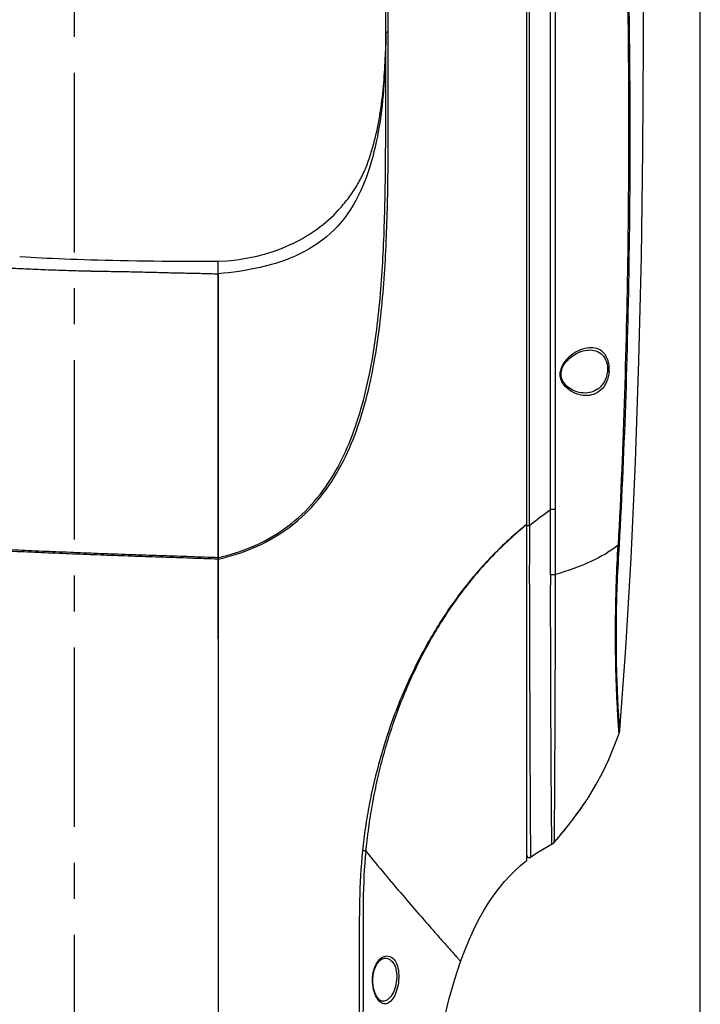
# Model space of a CAD drawing. Header units: millimetres. Extents: x 5828 to 6704, y 123 to 421.
# Tile 219 of 256: x 6451.51 to 6458.61, y 259.56 to 269.84. Entities that reach past the tile are written whole.
import ezdxf

# ---------------------------------------------------------------- set-up
doc = ezdxf.new("R2010")
doc.units = ezdxf.units.MM
doc.linetypes.add('CENTER', pattern=[0.6, 0.375, -0.075, 0.075, -0.075])
for name, color, linetype in [('中心线', 7, 'Continuous'), ('外形图', 7, 'Continuous'), ('尺寸标注', 7, 'Continuous')]:
    doc.layers.add(name, color=color, linetype=linetype)
doc.styles.add('微软雅黑', font='msyh.ttc', dxfattribs={"height": 1.5})
doc.dimstyles.new('尺寸标注_1_20比例', dxfattribs={"dimtxt": 1.5, "dimasz": 1.25, "dimexe": 0.5, "dimexo": 0.4, "dimgap": 0.5, "dimtad": 1, "dimdec": 1, "dimlfac": 20, "dimdsep": 46, "dimtxsty": '微软雅黑', "dimcen": 0.09, "dimadec": 0, "dimazin": 0, "dimtp": 0.01, "dimtm": 0.01, "dimtfac": 1, "dimtdec": 1, "dimtofl": 0, "dimtmove": 0, "dimatfit": 3, "dimfxl": 1, "dimtolj": 1, "dimarcsym": 0})

# ---------------------------------------------------------------- blocks, each defined once
blk = doc.blocks.new('*D1095')
at = {"layer": 'Defpoints', "color": 0}
for p in [(6458.61, 287.441), (6445.541, 244.958), (6458.61, 244.901)]:
    blk.add_point(p, dxfattribs=at)
at = {"layer": '尺寸标注', "color": 0, "lineweight": -2}
for p, q in [((6445.541, 245.358), (6445.541, 287.941)), ((6458.61, 245.301), (6458.61, 287.941)), ((6446.791, 287.441), (6457.36, 287.441))]:
    blk.add_line(p, q, dxfattribs=at)
at = {"layer": '尺寸标注', "color": 0}
for points in [[(6446.791, 287.649), (6446.791, 287.232), (6445.541, 287.441)], [(6457.36, 287.232), (6457.36, 287.649), (6458.61, 287.441)]]:
    blk.add_solid(points, dxfattribs=at)
at = {"layer": '尺寸标注', "color": 0, "insert": (6451.854, 288.712), "char_height": 1.5, "attachment_point": 5, "style": '微软雅黑'}
blk.add_mtext('\\A1;{\\fAlibaba PuHuiTi 3.0 55 Regular|b0|i0|c134|p18;260}', dxfattribs=at)

msp = doc.modelspace()

# ---------------------------------------------------------------- linework, layer by layer
at = {"layer": '中心线', "linetype": 'CENTER', "ltscale": 5}
msp.add_line((6452.0766, 222.4149), (6452.0766, 279.3693), dxfattribs=at)
at = {"layer": '外形图', "linetype": 'ByBlock'}
for p, q in [((6455.3266, 269.7193), (6455.3266, 276.5663)), ((6455.353, 269.7151), (6455.353, 276.5913)), ((6456.7991, 261.0654), (6456.7991, 276.4926)), ((6456.8254, 264.5621), (6456.8254, 276.481)), ((6455.3266, 269.5119), (6455.3266, 269.7193)), ((6455.3266, 269.7193), (6455.3266, 269.7086)), ((6451.5735, 267.3646), (6451.5051, 267.3693)), ((6453.415, 267.3187), (6453.2485, 267.3193)), ((6453.5766, 267.3184), (6453.415, 267.3187)), ((6453.5766, 267.1908), (6453.5766, 267.3184)), ((6453.5766, 267.1907), (6453.5766, 241.1694)), ((6453.5766, 264.2111), (6453.5766, 267.1907)), ((6453.5766, 263.3793), (6453.5766, 264.2106)), ((6457.3807, 261.6323), (6457.3919, 261.6483)), ((6457.3919, 261.6483), (6457.4019, 261.6627)), ((6457.4019, 261.6627), (6457.4107, 261.6756)), ((6457.4107, 261.6756), (6457.4184, 261.687)), ((6457.4184, 261.687), (6457.4251, 261.6969)), ((6457.4251, 261.6969), (6457.4307, 261.7054)), ((6457.4307, 261.7054), (6457.4344, 261.711)), ((6457.4344, 261.711), (6457.4375, 261.7158)), ((6457.4375, 261.7158), (6457.4393, 261.7187)), ((6457.4393, 261.7187), (6457.4413, 261.7218)), ((6457.3082, 261.5322), (6457.322, 261.5508)), ((6457.322, 261.5508), (6457.3389, 261.5739)), ((6457.3389, 261.5739), (6457.3543, 261.5951)), ((6457.3543, 261.5951), (6457.3681, 261.6146)), ((6457.3681, 261.6146), (6457.3807, 261.6323)), ((6457.2683, 261.4791), (6457.2776, 261.4914)), ((6457.2776, 261.4914), (6457.2935, 261.5124)), ((6457.2935, 261.5124), (6457.3082, 261.5322)), ((6457.0858, 261.2557), (6457.087, 261.257)), ((6457.0859, 261.2559), (6457.0861, 261.2587))]:
    msp.add_line(p, q, dxfattribs=at)
for points in [[(6457.7701, 262.4289), (6457.8329, 263.2818), (6457.8882, 264.2225), (6457.9338, 265.2267), (6457.9694, 266.2809), (6457.9949, 267.3695), (6458.0107, 268.4765), (6458.0174, 269.5867), (6458.0147, 270.6863), (6458.0016, 271.7631), (6457.9774, 272.8044), (6457.9419, 273.7976), (6457.9322, 274.0191)], [(6454.3585, 267.5084), (6454.3167, 267.4885), (6454.2337, 267.453), (6454.147, 267.421), (6454.057, 267.393), (6453.9641, 267.369), (6453.8688, 267.3495), (6453.7717, 267.3344), (6453.673, 267.3238), (6453.5766, 267.3181)], [(6453.2485, 267.3193), (6453.0776, 267.3203), (6452.9906, 267.3209), (6452.9027, 267.3217), (6452.8146, 267.3227), (6452.7273, 267.3238), (6452.6418, 267.3251), (6452.5584, 267.3265), (6452.4772, 267.3281), (6452.3984, 267.3299), (6452.3218, 267.3318), (6452.2475, 267.3339), (6452.1754, 267.3361), (6452.1054, 267.3385), (6452.0375, 267.3409), (6451.9718, 267.3435), (6451.9085, 267.3463), (6451.8474, 267.3491), (6451.7887, 267.352), (6451.732, 267.355), (6451.6774, 267.3581), (6451.6246, 267.3613), (6451.5735, 267.3646)], [(6457.158, 266.1658), (6457.1598, 266.1761), (6457.163, 266.1891), (6457.1673, 266.2021), (6457.1727, 266.2151), (6457.1792, 266.228), (6457.1866, 266.2408), (6457.195, 266.2533), (6457.2043, 266.2657), (6457.2146, 266.2779), (6457.2257, 266.2898), (6457.2377, 266.3015), (6457.2505, 266.3128), (6457.2646, 266.3241), (6457.2805, 266.3356), (6457.2985, 266.3472), (6457.3182, 266.3584), (6457.3396, 266.3688), (6457.3622, 266.378), (6457.3854, 266.3855), (6457.4086, 266.3911), (6457.4315, 266.3944), (6457.4413, 266.3951)], [(6457.3884, 265.9463), (6457.3677, 265.9483), (6457.3444, 265.9525), (6457.3227, 265.9585), (6457.3025, 265.9657), (6457.2837, 265.974), (6457.2663, 265.9832), (6457.2502, 265.9932), (6457.2352, 266.0039), (6457.2217, 266.015), (6457.2101, 266.026), (6457.1999, 266.037), (6457.191, 266.048), (6457.1831, 266.0592), (6457.1761, 266.0708), (6457.1701, 266.0828), (6457.1651, 266.0952), (6457.1613, 266.1077), (6457.1586, 266.12), (6457.157, 266.1321), (6457.1565, 266.1441), (6457.1569, 266.1562), (6457.158, 266.1658)], [(6457.4411, 261.7216), (6457.5205, 261.8548), (6457.5907, 261.9861), (6457.6547, 262.1204), (6457.7124, 262.2572), (6457.7624, 262.3922)], [(6457.7624, 262.3922), (6457.7632, 262.3945), (6457.7649, 262.4003), (6457.7664, 262.4059), (6457.7676, 262.4113), (6457.7685, 262.4164), (6457.7692, 262.4211), (6457.7698, 262.4254), (6457.7701, 262.4289)], [(6457.087, 261.257), (6457.0901, 261.2604), (6457.0962, 261.2672), (6457.1034, 261.2754), (6457.1118, 261.285), (6457.1213, 261.2961), (6457.132, 261.3088), (6457.1439, 261.323), (6457.1569, 261.3387), (6457.1711, 261.3559), (6457.1862, 261.3745), (6457.2022, 261.3944), (6457.2187, 261.4153), (6457.2358, 261.437), (6457.2531, 261.4593), (6457.2683, 261.4791)], [(6456.8385, 261.0995), (6456.904, 261.1437), (6456.9803, 261.1909), (6457.063, 261.2372)], [(6457.063, 261.2372), (6457.0721, 261.2433), (6457.0804, 261.2503), (6457.0858, 261.2557)], [(6456.108, 260.0108), (6456.1506, 260.1251), (6456.1965, 260.2369), (6456.2447, 260.3432), (6456.295, 260.4436), (6456.3471, 260.5375), (6456.4006, 260.6245), (6456.455, 260.7045), (6456.5099, 260.7775), (6456.5653, 260.8441), (6456.6209, 260.9048), (6456.6769, 260.9604), (6456.7331, 261.0113), (6456.7896, 261.058), (6456.7991, 261.0654)], [(6456.7991, 261.12), (6456.7994, 261.1163), (6456.8002, 261.1128), (6456.8015, 261.1093), (6456.8033, 261.1061), (6456.8056, 261.1032), (6456.8083, 261.1007), (6456.8113, 261.0985), (6456.8146, 261.0969), (6456.8182, 261.0957), (6456.822, 261.0951), (6456.8259, 261.0951), (6456.8297, 261.0957), (6456.8334, 261.0968), (6456.8368, 261.0984), (6456.8385, 261.0995)], [(6455.1917, 259.819), (6455.1922, 259.8336), (6455.1934, 259.8514), (6455.1955, 259.869), (6455.1983, 259.8863), (6455.202, 259.9033), (6455.2064, 259.9199), (6455.2117, 259.936), (6455.2177, 259.9515), (6455.2246, 259.9663), (6455.2321, 259.9802), (6455.2404, 259.9931), (6455.2494, 260.0049), (6455.259, 260.0154), (6455.2692, 260.0245), (6455.2797, 260.032), (6455.2904, 260.0379), (6455.3014, 260.0419), (6455.3127, 260.0441), (6455.3182, 260.0445)], [(6455.9356, 259.4057), (6455.9895, 259.6234), (6456.0477, 259.827), (6456.1083, 260.0107)], [(6455.2957, 259.5946), (6455.2875, 259.5955), (6455.2791, 259.5981), (6455.2708, 259.6024), (6455.2625, 259.6082), (6455.2544, 259.6155), (6455.2465, 259.6242), (6455.2389, 259.6344), (6455.2316, 259.6459), (6455.2247, 259.6586), (6455.2183, 259.6724), (6455.2126, 259.6871), (6455.2075, 259.7026), (6455.203, 259.7188), (6455.1993, 259.7354), (6455.1963, 259.7524), (6455.1941, 259.7697), (6455.1926, 259.7871), (6455.1918, 259.8046), (6455.1917, 259.819)]]:
    msp.add_lwpolyline(points, dxfattribs=at)
for centre, radius, start, end in [((6457.3794, 263.141), 3.0395, 84.73193, 85.08675), ((6157.9468, 265.249), 299.1009, 359.770572, 359.900378), ((6457.0202, 261.9857), 0.497, 327.52871, 327.89741), ((6456.5943, 261.7075), 0.6676, 317.55723, 317.98595), ((6456.4195, 261.8652), 0.903, 317.97657, 318.21772)]:
    msp.add_arc(centre, radius, start, end, dxfattribs=at)
for points, knots in [([(6457.0473, 264.729), (6457.048, 265.2938), (6457.0479, 266.4207), (6457.0463, 267.8277), (6457.046, 268.9495), (6457.0444, 269.7881), (6457.0471, 270.6253), (6457.0437, 271.3221), (6457.046, 271.8792), (6457.0442, 272.2968), (6457.0458, 272.7154), (6457.0424, 273.277), (6457.0419, 273.836), (6457.0424, 274.385), (6457.0427, 274.7733), (6457.0428, 275.1351), (6457.0433, 275.4637), (6457.0445, 275.7139), (6457.0452, 275.893), (6457.0455, 276.01), (6457.0456, 276.1146), (6457.0456, 276.2063), (6457.0457, 276.2847), (6457.0457, 276.3494), (6457.0459, 276.3946), (6457.0459, 276.4236), (6457.0461, 276.44), (6457.0458, 276.4526), (6457.0465, 276.4622), (6457.0452, 276.4669), (6457.0465, 276.4702), (6457.0459, 276.4704)], [0, 0, 0, 0, 0.144309, 0.2879381, 0.3595014, 0.4309162, 0.5022072, 0.573404, 0.6089753, 0.6445421, 0.6800967, 0.7159356, 0.7880241, 0.8229351, 0.8562121, 0.8872208, 0.9153791, 0.9401703, 0.9511582, 0.9611378, 0.9700615, 0.9778864, 0.9845734, 0.99009, 0.9944087, 0.9961121, 0.9975087, 0.9985968, 0.9993753, 0.9998431, 1, 1, 1, 1]), ([(6457.098, 264.73), (6457.0975, 265.0111), (6457.0966, 265.5727), (6457.0987, 266.6935), (6457.0973, 267.8119), (6457.0985, 268.9277), (6457.0972, 269.7621), (6457.0996, 270.4564), (6457.0984, 271.0112), (6457.0975, 271.427), (6457.1003, 271.8427), (6457.0967, 272.1889), (6457.0971, 272.4658), (6457.1003, 272.7443), (6457.0984, 273.0955), (6457.1011, 273.5183), (6457.0988, 273.9382), (6457.1005, 274.3471), (6457.1005, 274.7376), (6457.0999, 275.1021), (6457.0996, 275.4336), (6457.0998, 275.6864), (6457.0998, 275.8676), (6457.0997, 275.9861), (6457.0993, 276.0921), (6457.0988, 276.1851), (6457.0984, 276.2646), (6457.0982, 276.3302), (6457.0981, 276.376), (6457.0981, 276.4054), (6457.098, 276.4221), (6457.0983, 276.4348), (6457.0975, 276.4447), (6457.0989, 276.4492), (6457.0975, 276.4528), (6457.0981, 276.453)], [0, 0, 0, 0, 0.0719357, 0.1437263, 0.2868189, 0.3581277, 0.4292854, 0.5003288, 0.535819, 0.5712732, 0.6067323, 0.6421862, 0.6598738, 0.6775996, 0.7134498, 0.7497599, 0.7857907, 0.8208923, 0.8544177, 0.8857095, 0.9141683, 0.9392649, 0.9504027, 0.9605268, 0.9695857, 0.9775328, 0.9843256, 0.9899305, 0.9943184, 0.9960495, 0.9974688, 0.9985745, 0.9993655, 0.999841, 1, 1, 1, 1]), ([(6457.8222, 275.6481), (6457.8228, 275.6472), (6457.8225, 275.6433), (6457.8226, 275.6358), (6457.8218, 275.6237), (6457.8203, 275.5993), (6457.8171, 275.5582), (6457.812, 275.4965), (6457.8055, 275.4186), (6457.7978, 275.3251), (6457.789, 275.2168), (6457.7757, 275.0456), (6457.7586, 274.8017), (6457.7408, 274.4786), (6457.7275, 274.1222), (6457.7214, 273.7433), (6457.7253, 273.3533), (6457.7393, 272.9625), (6457.7646, 272.5751), (6457.7839, 272.1899), (6457.8016, 271.804), (6457.822, 271.2878), (6457.8404, 270.6406), (6457.8555, 269.8616), (6457.8632, 268.8182), (6457.858, 267.5092), (6457.8229, 265.9344), (6457.78, 264.8832), (6457.7518, 264.3573)], [0, 0, 0, 0, 0.0002956, 0.0009753, 0.002038, 0.0034786, 0.0074822, 0.0129722, 0.0199131, 0.0282423, 0.0378835, 0.0487563, 0.0738535, 0.1027984, 0.1346789, 0.1685437, 0.2034077, 0.2382321, 0.2723429, 0.3064784, 0.3406639, 0.3749114, 0.4436322, 0.5125842, 0.5817788, 0.7206786, 0.8601542, 1, 1, 1, 1]), ([(6457.7649, 264.3576), (6457.7949, 264.8786), (6457.8399, 265.9201), (6457.8753, 267.4803), (6457.8801, 268.7771), (6457.8712, 269.8106), (6457.8562, 270.582), (6457.8336, 271.3503), (6457.8054, 271.9884), (6457.7799, 272.4971), (6457.7544, 272.8797), (6457.736, 273.2658), (6457.7301, 273.6527), (6457.7346, 274.0308), (6457.7478, 274.3879), (6457.7666, 274.7128), (6457.788, 274.9957), (6457.8084, 275.2283), (6457.8234, 275.3874), (6457.8325, 275.4845), (6457.8371, 275.5333), (6457.8393, 275.5654), (6457.8406, 275.5813), (6457.8402, 275.5864)], [0, 0, 0, 0, 0.1393287, 0.2782692, 0.416603, 0.4855065, 0.5541604, 0.6225785, 0.6906945, 0.7246841, 0.7585452, 0.7930479, 0.8278534, 0.8618501, 0.8939699, 0.9232364, 0.9487293, 0.9697161, 0.9855689, 0.9913927, 0.9957523, 0.9986281, 1, 1, 1, 1]), ([(6453.5766, 264.2109), (6453.4802, 264.2143), (6453.2873, 264.221), (6452.998, 264.2307), (6452.7086, 264.2405), (6452.4193, 264.2509), (6452.1301, 264.2621), (6451.889, 264.2718), (6451.6962, 264.2798), (6451.5516, 264.286), (6451.407, 264.2926), (6451.2624, 264.2998), (6451.1179, 264.3083), (6450.9735, 264.3185), (6450.8293, 264.3314), (6450.6376, 264.3532), (6450.4469, 264.3842), (6450.2591, 264.4289), (6450.1203, 264.4705), (6449.9846, 264.5212), (6449.8532, 264.5823), (6449.7277, 264.6547), (6449.6096, 264.7388), (6449.5007, 264.8345), (6449.4021, 264.9407), (6449.3145, 265.056), (6449.238, 265.1789), (6449.1722, 265.3078), (6449.1163, 265.4411), (6449.0687, 265.5775), (6449.0281, 265.716), (6448.9931, 265.856), (6448.9626, 265.9969), (6448.9363, 266.1386), (6448.9061, 266.3283), (6448.8771, 266.5664), (6448.8536, 266.8531), (6448.841, 267.0923), (6448.8341, 267.2837), (6448.8303, 267.4272), (6448.8279, 267.5706), (6448.8269, 267.714), (6448.827, 267.8573), (6448.8275, 267.9767), (6448.8279, 268.0722), (6448.8283, 268.1438), (6448.8291, 268.2154), (6448.8303, 268.287), (6448.8315, 268.3585), (6448.8323, 268.4301), (6448.8324, 268.4897), (6448.8327, 268.5374), (6448.8332, 268.5731), (6448.834, 268.6089), (6448.8346, 268.6446), (6448.8348, 268.6803), (6448.8342, 268.7161), (6448.8325, 268.7518), (6448.83, 268.7875), (6448.827, 268.8231), (6448.824, 268.8587), (6448.8214, 268.8944), (6448.8185, 268.9419), (6448.8164, 268.9895), (6448.8144, 269.0371), (6448.8124, 269.0847), (6448.8099, 269.1442), (6448.8073, 269.2155), (6448.8053, 269.2869), (6448.8038, 269.3583), (6448.8024, 269.4534), (6448.8014, 269.5486), (6448.8009, 269.6437), (6448.8008, 269.6913), (6448.8008, 269.715)], [0, 0, 0, 0, 0.0313848, 0.0627693, 0.0941536, 0.1255376, 0.1569214, 0.188305, 0.2039966, 0.2196882, 0.2353797, 0.2510712, 0.2667626, 0.2824542, 0.2981458, 0.3138375, 0.3452153, 0.3609076, 0.3765999, 0.392292, 0.4079836, 0.4236741, 0.4393628, 0.4550491, 0.4707321, 0.4864107, 0.5020838, 0.5177505, 0.5334103, 0.5490629, 0.5647081, 0.580346, 0.5959765, 0.6115996, 0.6272154, 0.6584228, 0.689602, 0.7207536, 0.7363194, 0.7518783, 0.7674305, 0.7829758, 0.7985144, 0.8140466, 0.8218104, 0.8295725, 0.8373329, 0.8450917, 0.8528489, 0.8606048, 0.8683595, 0.8722362, 0.8761124, 0.8799881, 0.8838635, 0.8877388, 0.8916141, 0.8954897, 0.8993657, 0.9032417, 0.9071174, 0.9109924, 0.9148668, 0.9226137, 0.9264866, 0.9303591, 0.9381031, 0.9458456, 0.9535863, 0.9613254, 0.969063, 0.9845341, 0.9922677, 1, 1, 1, 1]), ([(6453.5766, 264.2263), (6453.4808, 264.2297), (6453.289, 264.2363), (6453.0013, 264.2458), (6452.7136, 264.2555), (6452.4259, 264.2658), (6452.1383, 264.2768), (6451.8507, 264.2883), (6451.611, 264.2983), (6451.4193, 264.3069), (6451.2756, 264.314), (6451.1319, 264.3222), (6450.9883, 264.3322), (6450.8449, 264.3446), (6450.6542, 264.3657), (6450.4171, 264.4033), (6450.1843, 264.4632), (6450.004, 264.5293), (6449.873, 264.5892), (6449.7476, 264.6603), (6449.6297, 264.7432), (6449.521, 264.8378), (6449.4226, 264.9431), (6449.3354, 265.0578), (6449.2593, 265.18), (6449.1941, 265.3083), (6449.1387, 265.441), (6449.0918, 265.5768), (6449.0517, 265.7147), (6449.0171, 265.8541), (6448.9871, 265.9943), (6448.9611, 266.1354), (6448.9313, 266.3241), (6448.9026, 266.5611), (6448.8794, 266.8463), (6448.8669, 267.0843), (6448.86, 267.2747), (6448.8562, 267.4174), (6448.8538, 267.5601), (6448.8526, 267.7028), (6448.8528, 267.8454), (6448.8532, 267.9641), (6448.8536, 268.0591), (6448.854, 268.1304), (6448.8548, 268.2016), (6448.8558, 268.2727), (6448.8571, 268.3439), (6448.8578, 268.4032), (6448.8581, 268.4506), (6448.8582, 268.4862), (6448.8584, 268.5218), (6448.8588, 268.5573), (6448.8594, 268.5929), (6448.8604, 268.6403), (6448.8609, 268.6877), (6448.8595, 268.7351), (6448.8568, 268.7824), (6448.8527, 268.8296), (6448.8488, 268.8769), (6448.8455, 268.9241), (6448.8432, 268.9715), (6448.8412, 269.0188), (6448.8393, 269.0661), (6448.8367, 269.1253), (6448.8339, 269.1962), (6448.8317, 269.2672), (6448.8301, 269.3382), (6448.829, 269.4091), (6448.8281, 269.4801), (6448.8274, 269.551), (6448.8268, 269.622), (6448.8267, 269.6692), (6448.8267, 269.6929)], [0, 0, 0, 0, 0.0313783, 0.0627563, 0.0941341, 0.1255116, 0.1568889, 0.188266, 0.2196427, 0.2353309, 0.2510192, 0.2667074, 0.2823957, 0.2980841, 0.3137726, 0.3451441, 0.3765093, 0.3921981, 0.4078862, 0.4235734, 0.4392591, 0.4549429, 0.4706243, 0.4863024, 0.5019765, 0.5176457, 0.5333094, 0.5489668, 0.5646175, 0.580261, 0.5958975, 0.6115268, 0.6271491, 0.6583701, 0.6895624, 0.720726, 0.7362974, 0.7518617, 0.7674189, 0.7829691, 0.7985119, 0.8140476, 0.821813, 0.8295769, 0.837339, 0.8450994, 0.8528578, 0.8606145, 0.8644923, 0.8683699, 0.8722472, 0.8761241, 0.8800005, 0.8838763, 0.8916261, 0.895501, 0.8993761, 0.9071269, 0.9110019, 0.9148762, 0.9226229, 0.9264955, 0.9303678, 0.9381112, 0.945853, 0.9535929, 0.961331, 0.9690677, 0.9768029, 0.9845367, 0.9922691, 1, 1, 1, 1]), ([(6453.5766, 264.2105), (6453.7044, 264.2398), (6453.9559, 264.3191), (6454.3018, 264.5122), (6454.5944, 264.7795), (6454.8995, 265.2085), (6455.1325, 265.8282), (6455.2695, 266.6002), (6455.3318, 267.3801), (6455.3518, 268.1598), (6455.3533, 268.938), (6455.3531, 269.4562), (6455.353, 269.7151)], [0, 0, 0, 0, 0.0628595, 0.1256825, 0.1884934, 0.2513094, 0.3765834, 0.501803, 0.6267673, 0.7514467, 0.8758485, 1, 1, 1, 1]), ([(6455.3266, 269.7086), (6455.3265, 269.5633), (6455.3196, 269.2727), (6455.2811, 268.8381), (6455.2009, 268.4089), (6455.056, 267.9961), (6454.8061, 267.6299), (6454.4377, 267.3787), (6454.0156, 267.2439), (6453.7234, 267.2039), (6453.5766, 267.1908)], [0, 0, 0, 0, 0.1246855, 0.2494289, 0.3741476, 0.4986012, 0.6227511, 0.7475608, 0.8735133, 1, 1, 1, 1]), ([(6455.3266, 269.7193), (6455.3266, 269.7184), (6455.3301, 269.717), (6455.3381, 269.7155), (6455.3468, 269.715), (6455.353, 269.7151)], [0, 0, 0, 0, 0.0970185, 0.3153896, 1, 1, 1, 1]), ([(6453.5766, 264.2266), (6453.6995, 264.2551), (6453.9413, 264.3315), (6454.2749, 264.5157), (6454.5588, 264.7701), (6454.8575, 265.1792), (6455.0905, 265.7723), (6455.2315, 266.514), (6455.2989, 267.2642), (6455.3234, 268.0148), (6455.3271, 268.7639), (6455.3267, 269.2628), (6455.3267, 269.5119)], [0, 0, 0, 0, 0.0628309, 0.1256278, 0.188415, 0.2512149, 0.3764907, 0.5017313, 0.6267197, 0.751422, 0.875842, 1, 1, 1, 1]), ([(6454.3585, 267.5083), (6454.4473, 267.552), (6454.6181, 267.6537), (6454.8044, 267.8182), (6454.9314, 267.9692), (6455.0153, 268.0908), (6455.0865, 268.22), (6455.1424, 268.3563), (6455.1865, 268.4966), (6455.2245, 268.6385), (6455.2548, 268.7822), (6455.3005, 269.0721), (6455.3185, 269.3165), (6455.3239, 269.512)], [0, 0, 0, 0, 0.1260203, 0.2516184, 0.3143223, 0.3769214, 0.439416, 0.5018207, 0.5641775, 0.6265051, 0.6888069, 0.7510834, 1, 1, 1, 1]), ([(6452.2526, 267.2167), (6452.1822, 267.2183), (6452.0413, 267.2221), (6451.83, 267.2292), (6451.6188, 267.2375), (6451.4076, 267.2467), (6451.1966, 267.2587), (6450.9858, 267.2749), (6450.8106, 267.2933), (6450.6709, 267.3118), (6450.4622, 267.3439), (6450.255, 267.3882), (6450.0536, 267.4515), (6449.9545, 267.4877), (6449.8574, 267.5289), (6449.763, 267.5757), (6449.672, 267.6284), (6449.5848, 267.6871), (6449.5023, 267.7519), (6449.4251, 267.8227), (6449.3532, 267.8987), (6449.2869, 267.9795), (6449.2263, 268.0645), (6449.1896, 268.1235), (6449.1721, 268.1535)], [0, 0, 0, 0, 0.0626853, 0.1253715, 0.1880597, 0.2507477, 0.3134309, 0.3761188, 0.4388036, 0.4701414, 0.5014789, 0.6267018, 0.6580185, 0.689303, 0.7205448, 0.7517648, 0.7829622, 0.8141045, 0.8451825, 0.8762137, 0.9072133, 0.9381771, 0.9690976, 1, 1, 1, 1]), ([(6452.2526, 267.2167), (6452.3078, 267.2172), (6452.4181, 267.2172), (6452.5837, 267.2149), (6452.7492, 267.2112), (6452.8871, 267.2075), (6452.9974, 267.2045), (6453.0802, 267.2024), (6453.1629, 267.2005), (6453.2732, 267.1983), (6453.4112, 267.1957), (6453.5215, 267.1927), (6453.5766, 267.1908)], [0, 0, 0, 0, 0.1249862, 0.2499932, 0.3750034, 0.500005, 0.5625041, 0.6250028, 0.6875022, 0.7500028, 0.8750036, 1, 1, 1, 1]), ([(6457.6585, 266.1676), (6457.6595, 266.1876), (6457.6607, 266.2267), (6457.6469, 266.2968), (6457.6092, 266.3696), (6457.531, 266.4167), (6457.4441, 266.4218), (6457.356, 266.3981), (6457.2688, 266.3497), (6457.1886, 266.2763), (6457.153, 266.2057), (6457.1475, 266.1672)], [0, 0, 0, 0, 0.0758157, 0.147352, 0.2696106, 0.3737981, 0.4778425, 0.5910425, 0.7157473, 0.8523845, 1, 1, 1, 1]), ([(6457.4413, 266.3951), (6457.4673, 266.3965), (6457.5202, 266.3918), (6457.5928, 266.3491), (6457.638, 266.2682), (6457.643, 266.2032), (6457.6397, 266.1693)], [0, 0, 0, 0, 0.226005, 0.4499958, 0.7036552, 1, 1, 1, 1]), ([(6457.6585, 266.1677), (6457.6524, 266.0973), (6457.6101, 265.9923), (6457.4965, 265.926), (6457.4084, 265.9146), (6457.3197, 265.9322), (6457.234, 265.9763), (6457.173, 266.0392), (6457.1459, 266.1081), (6457.1446, 266.1476), (6457.1475, 266.1672)], [0, 0, 0, 0, 0.2695873, 0.3810909, 0.4889144, 0.6011228, 0.7214826, 0.8528067, 0.924663, 1, 1, 1, 1]), ([(6457.6397, 266.1693), (6457.6363, 266.1338), (6457.6173, 266.0672), (6457.5555, 265.9905), (6457.4743, 265.95), (6457.4166, 265.9448), (6457.3884, 265.9463)], [0, 0, 0, 0, 0.2878334, 0.5418649, 0.7721478, 1, 1, 1, 1]), ([(6457.098, 264.7302), (6457.0941, 264.73), (6457.0772, 264.7294), (6457.0603, 264.729), (6457.0473, 264.729)], [0, 0, 0, 0, 0.2296176, 1, 1, 1, 1]), ([(6457.0991, 264.0521), (6457.099, 264.1651), (6457.0978, 264.391), (6457.0985, 264.617), (6457.098, 264.73)], [0, 0, 0, 0, 0.5000433, 1, 1, 1, 1]), ([(6456.7991, 264.5752), (6456.6727, 264.4725), (6456.4308, 264.253), (6456.1115, 263.8813), (6455.837, 263.4756), (6455.6047, 263.0446), (6455.4126, 262.5942), (6455.2605, 262.1289), (6455.1663, 261.7318), (6455.1122, 261.4103), (6455.0907, 261.2486), (6455.0832, 261.1674)], [0, 0, 0, 0, 0.1249279, 0.2498925, 0.3748885, 0.4999022, 0.6249204, 0.7499388, 0.8749566, 0.9374787, 1, 1, 1, 1]), ([(6456.7991, 264.5736), (6456.6733, 264.4706), (6456.4328, 264.2504), (6456.116, 263.8779), (6455.8443, 263.4715), (6455.6154, 263.0398), (6455.4591, 262.6637), (6455.3548, 262.3554), (6455.2869, 262.1209), (6455.2387, 261.9233), (6455.2052, 261.7641), (6455.1826, 261.6442), (6455.1625, 261.5238), (6455.1477, 261.4232), (6455.1373, 261.3425), (6455.1296, 261.2819), (6455.1241, 261.2216), (6455.1173, 261.1808), (6455.12, 261.1607)], [0, 0, 0, 0, 0.1249552, 0.2499361, 0.3749373, 0.4999487, 0.624962, 0.6874839, 0.7500051, 0.8125255, 0.8437873, 0.875049, 0.9063108, 0.9375728, 0.9532041, 0.9688355, 0.9844663, 1, 1, 1, 1]), ([(6456.7991, 264.5631), (6456.7991, 264.5624), (6456.8032, 264.5627), (6456.8074, 264.5615), (6456.8162, 264.5618), (6456.8222, 264.5619), (6456.8256, 264.5621)], [0, 0, 0, 0, 0.0807734, 0.2990442, 0.6223449, 1, 1, 1, 1]), ([(6456.8256, 264.5621), (6456.8253, 264.3537), (6456.8248, 263.9377), (6456.8263, 263.3228), (6456.8287, 262.8237), (6456.8301, 262.446), (6456.8311, 262.1881), (6456.8321, 261.9521), (6456.833, 261.7407), (6456.834, 261.5563), (6456.8349, 261.4206), (6456.8357, 261.3272), (6456.8362, 261.2691), (6456.8367, 261.2193), (6456.8372, 261.1778), (6456.8377, 261.1454), (6456.8379, 261.1235), (6456.8383, 261.1113), (6456.838, 261.1045), (6456.8387, 261.1023), (6456.8382, 261.0993), (6456.8385, 261.0995)], [0, 0, 0, 0, 0.1805156, 0.3604844, 0.5327336, 0.6129388, 0.6877247, 0.7561358, 0.817432, 0.8708897, 0.9158626, 0.934993, 0.9518014, 0.9662259, 0.9781969, 0.98764, 0.9944795, 0.9968953, 0.9986263, 0.9996632, 1, 1, 1, 1]), ([(6457.7518, 264.3573), (6457.668, 264.289), (6457.4556, 264.1685), (6457.2273, 264.0884), (6457.0991, 264.0521)], [0, 0, 0, 0, 0.4477404, 1, 1, 1, 1]), ([(6457.7624, 262.3922), (6457.7622, 262.3915), (6457.762, 262.3979), (6457.7612, 262.4013), (6457.7604, 262.415), (6457.7584, 262.4388), (6457.7554, 262.4827), (6457.7511, 262.5473), (6457.7462, 262.6301), (6457.7411, 262.7294), (6457.736, 262.8446), (6457.7297, 263.0261), (6457.7244, 263.2824), (6457.725, 263.618), (6457.7329, 263.9809), (6457.7452, 264.2303), (6457.7518, 264.3573)], [0, 0, 0, 0, 0.0010457, 0.004554, 0.0105228, 0.018928, 0.0428945, 0.0761638, 0.1184093, 0.169181, 0.2279762, 0.2942246, 0.4462056, 0.6191173, 0.8061029, 1, 1, 1, 1]), ([(6457.7701, 262.4289), (6457.7699, 262.4265), (6457.7682, 262.4509), (6457.7667, 262.4629), (6457.763, 262.5158), (6457.7568, 262.6058), (6457.7476, 262.7696), (6457.7338, 263.1165), (6457.731, 263.5293), (6457.7436, 263.9857), (6457.7576, 264.2322), (6457.7649, 264.3576)], [0, 0, 0, 0, 0.0037963, 0.0174106, 0.0406817, 0.0733344, 0.1653984, 0.2900704, 0.6163282, 0.8048383, 1, 1, 1, 1]), ([(6457.7518, 264.3573), (6457.7533, 264.3573), (6457.7576, 264.3573), (6457.762, 264.3573), (6457.7649, 264.3576)], [0, 0, 0, 0, 0.3399447, 1, 1, 1, 1]), ([(6457.0453, 264.0513), (6457.0426, 263.8167), (6457.0451, 263.4646), (6457.0456, 262.9952), (6457.0472, 262.6432), (6457.0481, 262.3498), (6457.0498, 262.1151), (6457.0509, 261.9391), (6457.0516, 261.7631), (6457.0525, 261.6164), (6457.0536, 261.499), (6457.0547, 261.4257), (6457.0558, 261.367), (6457.0568, 261.323), (6457.0573, 261.2864), (6457.0585, 261.2571), (6457.0579, 261.2423), (6457.0592, 261.2351)], [0, 0, 0, 0, 0.2499999, 0.3750008, 0.5000017, 0.6250026, 0.687503, 0.7500035, 0.812504, 0.8750044, 0.9062546, 0.9375049, 0.9531299, 0.9687551, 0.9843804, 0.9921919, 1, 1, 1, 1]), ([(6457.0453, 264.0513), (6457.0501, 264.0513), (6457.068, 264.0514), (6457.0859, 264.0517), (6457.0991, 264.0521)], [0, 0, 0, 0, 0.264252, 1, 1, 1, 1]), ([(6457.0861, 261.2587), (6457.0876, 261.2843), (6457.0882, 261.3686), (6457.0891, 261.5424), (6457.0913, 261.8078), (6457.093, 262.1546), (6457.0941, 262.5692), (6457.0973, 263.2093), (6457.0996, 263.7095), (6457.0991, 264.0521)], [0, 0, 0, 0, 0.0275441, 0.0904019, 0.186761, 0.3125817, 0.4628265, 0.6320085, 1, 1, 1, 1]), ([(6457.2683, 261.4791), (6457.3035, 261.5252), (6457.3615, 261.6044), (6457.4179, 261.6849), (6457.4395, 261.7189)], [0, 0, 0, 0, 0.5902424, 1, 1, 1, 1]), ([(6457.0929, 261.2635), (6457.1042, 261.2761), (6457.1645, 261.3464), (6457.2223, 261.4189), (6457.2683, 261.4791)], [0, 0, 0, 0, 0.1825371, 1, 1, 1, 1]), ([(6455.0832, 261.1674), (6455.0654, 260.9943), (6455.0475, 260.6461), (6455.0519, 260.124), (6455.0477, 259.6019), (6455.0452, 259.08), (6455.0431, 258.5582), (6455.0376, 257.8631), (6455.0319, 256.995), (6455.0229, 255.9546), (6455.0089, 254.5721), (6454.9872, 252.8527), (6454.954, 250.8012), (6454.9005, 248.0774), (6454.8495, 246.0375), (6454.813, 244.6759)], [0, 0, 0, 0, 0.0316523, 0.0633105, 0.0949639, 0.1266092, 0.1582431, 0.1898621, 0.2530429, 0.3161273, 0.3790955, 0.5045085, 0.6288704, 0.7522663, 1, 1, 1, 1]), ([(6455.1175, 261.1638), (6455.1009, 260.9907), (6455.0857, 260.6427), (6455.0921, 260.1209), (6455.0889, 259.5991), (6455.0877, 259.0775), (6455.0864, 258.556), (6455.0817, 257.8613), (6455.0769, 256.9937), (6455.0684, 255.9539), (6455.055, 254.5721), (6455.0338, 252.8536), (6455.001, 250.8031), (6454.948, 248.0809), (6454.8971, 246.0423), (6454.8603, 244.6817)], [0, 0, 0, 0, 0.0316493, 0.0633055, 0.0949575, 0.1266026, 0.1582367, 0.1898563, 0.2530388, 0.3161245, 0.3790949, 0.504514, 0.6288881, 0.7522986, 1, 1, 1, 1]), ([(6455.1175, 261.1638), (6455.1163, 261.1617), (6455.1093, 261.1657), (6455.1019, 261.1653), (6455.0926, 261.1664), (6455.0864, 261.167), (6455.0832, 261.1674)], [0, 0, 0, 0, 0.2119234, 0.453553, 0.7200857, 1, 1, 1, 1]), ([(6455.1175, 261.1638), (6455.1835, 261.0828), (6455.3114, 260.9281), (6455.4968, 260.7088), (6455.665, 260.5137), (6455.7923, 260.3676), (6455.8821, 260.2652), (6455.9392, 260.2004), (6455.9886, 260.1447), (6456.0297, 260.0983), (6456.0589, 260.0659), (6456.0779, 260.0449), (6456.0888, 260.033), (6456.0968, 260.0236), (6456.1034, 260.0171), (6456.1057, 260.0129), (6456.1085, 260.0112), (6456.1083, 260.0107)], [0, 0, 0, 0, 0.2060573, 0.3959718, 0.5666733, 0.7142848, 0.7784273, 0.8354291, 0.8845667, 0.9253942, 0.9577519, 0.9706457, 0.9812378, 0.9894613, 0.9953026, 0.998801, 1, 1, 1, 1]), ([(6455.1884, 259.819), (6455.1888, 259.8532), (6455.1969, 259.9169), (6455.2303, 259.9981), (6455.2787, 260.0526), (6455.3379, 260.0748), (6455.3973, 260.055), (6455.4399, 259.9977), (6455.4624, 259.915), (6455.4636, 259.8516), (6455.461, 259.8176)], [0, 0, 0, 0, 0.1643664, 0.305436, 0.4167622, 0.5064042, 0.5924288, 0.6976442, 0.8358697, 1, 1, 1, 1]), ([(6455.3182, 260.0445), (6455.3356, 260.0448), (6455.3743, 260.0338), (6455.4178, 259.9834), (6455.4408, 259.9079), (6455.4419, 259.8502), (6455.4392, 259.8193)], [0, 0, 0, 0, 0.1833747, 0.3979285, 0.6734667, 1, 1, 1, 1]), ([(6455.461, 259.8176), (6455.4583, 259.7837), (6455.4474, 259.7211), (6455.4158, 259.6413), (6455.3745, 259.5853), (6455.319, 259.5614), (6455.2636, 259.5852), (6455.223, 259.6413), (6455.1944, 259.722), (6455.188, 259.7852), (6455.1884, 259.819)], [0, 0, 0, 0, 0.1667472, 0.3096503, 0.4187262, 0.501282, 0.5835633, 0.6917174, 0.8336258, 1, 1, 1, 1]), ([(6455.4392, 259.8193), (6455.4364, 259.7882), (6455.425, 259.7307), (6455.3927, 259.6579), (6455.35, 259.6078), (6455.3122, 259.5943), (6455.2957, 259.5946)], [0, 0, 0, 0, 0.3270392, 0.6079184, 0.826659, 1, 1, 1, 1])]:
    msp.add_open_spline(points, degree=3, knots=knots, dxfattribs=at)
for points in [[(6457.1475, 266.1672), (6457.151, 266.1667), (6457.1545, 266.1659), (6457.158, 266.1658)], [(6456.8256, 264.5621), (6456.8966, 264.6213), (6456.9711, 264.6765), (6457.0473, 264.7289)]]:
    msp.add_open_spline(points, degree=3, dxfattribs=at)

# ---------------------------------------------------------------- dimensions: what is measured, and where the dimension line sits
at = {"layer": '尺寸标注'}
dim = msp.add_linear_dim(base=(6458.6099, 287.4405), p1=(6445.5413, 244.9578), p2=(6458.6099, 244.9009), text='{\\fAlibaba PuHuiTi 3.0 55 Regular|b0|i0|c134|p18;260}', dimstyle='尺寸标注_1_20比例', dxfattribs=at)
dim.commit()
dim.dimension.update_dxf_attribs({"geometry": '*D1095', "text_midpoint": (6451.8537, 287.4405), "dimtype": 160})

doc.saveas('drawing.dxf')
